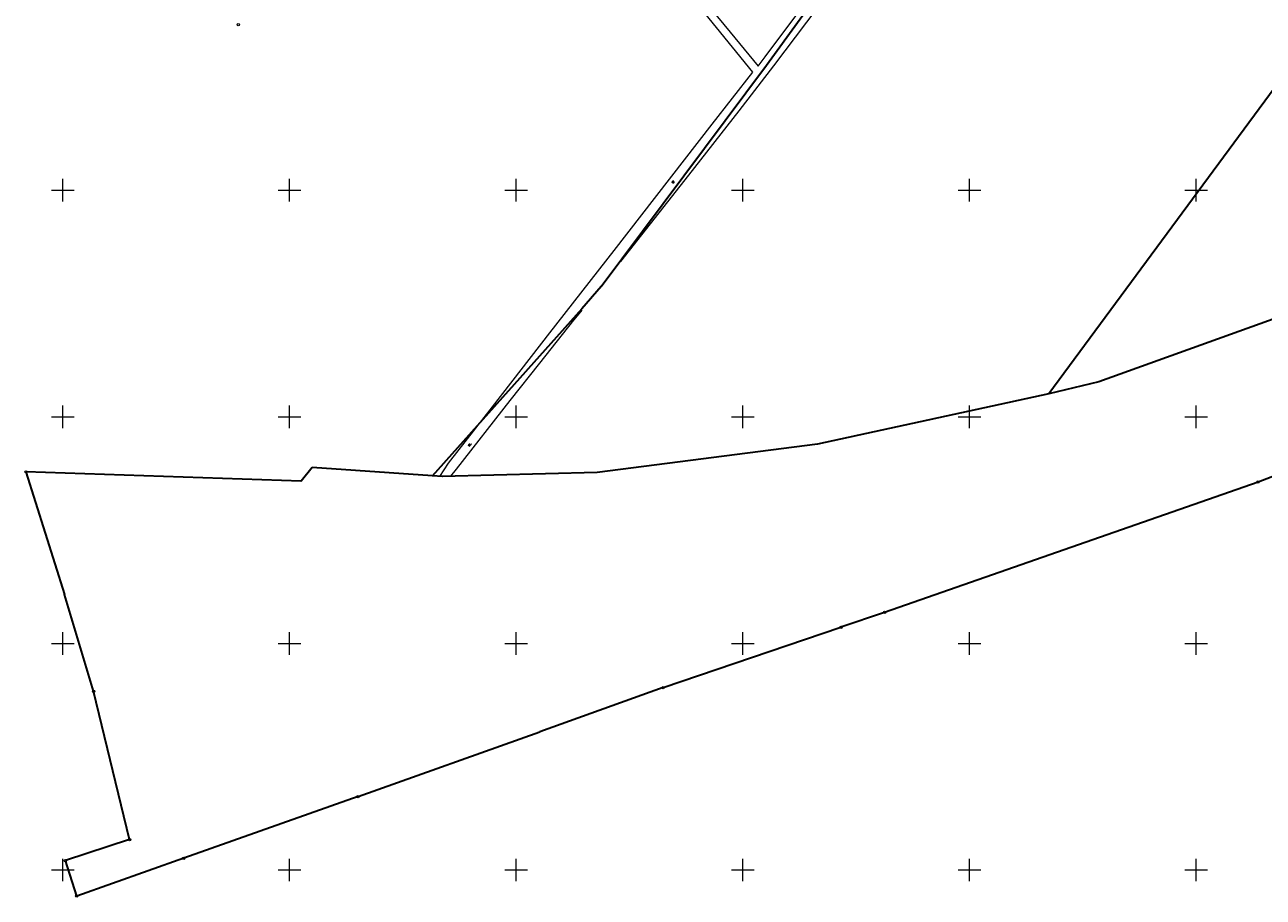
# Model space of a CAD drawing. Header units: metres. Extents: x 6496648 to 6497944, y 5962794 to 5963351.
# Tile 2 of 88: x 6496792 to 6497065, y 5962794 to 5962986. Entities that reach past the tile are written whole.
import ezdxf

# ---------------------------------------------------------------- set-up
doc = ezdxf.new("R2010")
doc.units = ezdxf.units.M
doc.header["$MEASUREMENT"] = 0
doc.layers.get('0').update_dxf_attribs({"color": 8, "linetype": 'CONTINUOUS', "lineweight": 13})
for name, color, linetype, lineweight in [('217_GRANICA_KONTURU_KLASYFIKCYJNEGO', 8, 'CONTINUOUS', 13), ('218_GRANICA_UzYTKU', 8, 'CONTINUOUS', 13), ('219_LINIA_GRANICY', 3, 'CONTINUOUS', 35), ('RoW_MELIORACYJNY__POWIERZCHNIA_', 8, 'CONTINUOUS', 13), ('RoW_MELIORACYJNY__POWIERZCHNIA__ATR17', 8, 'CONTINUOUS', 13), ('siatka', 8, 'CONTINUOUS', 13)]:
    doc.layers.add(name, color=color, linetype=linetype, lineweight=lineweight)
doc.styles.get("Standard").update_dxf_attribs({"font": 'simplex.shx'})

# ---------------------------------------------------------------- blocks, each defined once
blk = doc.blocks.new('GRT')
at = {"color": 0, "linetype": 'Continuous', "lineweight": 18}
blk.add_circle((0, 0), 0.5, dxfattribs=at)
blk = doc.blocks.new('GRO')
at = {"color": 0, "linetype": 'Continuous', "lineweight": 13}
blk.add_circle((0, 0), 0.1, dxfattribs=at)

msp = doc.modelspace()

# ---------------------------------------------------------------- linework, layer by layer
at = {"layer": '217_GRANICA_KONTURU_KLASYFIKCYJNEGO', "flags": 128}
for points in [[(6496984.93, 5963018.56), (6496955.24, 5962977.58)], [(6497077.57, 5962986.48), (6497017.55, 5962905.08)], [(6496955.24, 5962977.58), (6496918.8, 5962928.76)], [(6497028.58, 5962907.69), (6497117.53, 5962939.73)], [(6496918.8, 5962928.76), (6496914.48, 5962923.81)], [(6496914.48, 5962923.81), (6496898.32, 5962905.72)], [(6497017.55, 5962905.08), (6497028.58, 5962907.69)], [(6496898.32, 5962905.72), (6496881.55, 5962886.96)], [(6496966.47, 5962893.97), (6497017.55, 5962905.08)], [(6496917.91, 5962887.74), (6496966.47, 5962893.97)], [(6496881.55, 5962886.96), (6496883.72, 5962886.81)], [(6496883.72, 5962886.81), (6496917.91, 5962887.74)]]:
    msp.add_lwpolyline(points, dxfattribs=at)
at = {"layer": '218_GRANICA_UzYTKU', "flags": 128}
for points in [[(6496984.93, 5963018.56), (6496955.24, 5962977.58)], [(6497077.57, 5962986.48), (6497017.55, 5962905.08)], [(6496955.24, 5962977.58), (6496918.8, 5962928.76)], [(6497028.58, 5962907.69), (6497117.53, 5962939.73)], [(6496918.8, 5962928.76), (6496914.48, 5962923.81)], [(6496914.48, 5962923.81), (6496898.32, 5962905.72)], [(6497063.68, 5962885.6), (6497138.83, 5962914.44)], [(6497017.55, 5962905.08), (6497028.58, 5962907.69)], [(6496898.32, 5962905.72), (6496881.55, 5962886.96)], [(6496966.47, 5962893.97), (6497017.55, 5962905.08)], [(6496917.91, 5962887.74), (6496966.47, 5962893.97)], [(6496791.87, 5962887.85), (6496800.37, 5962860.76)], [(6496852.57, 5962885.79), (6496791.87, 5962887.85)], [(6496855.04, 5962888.8), (6496852.57, 5962885.79)], [(6496881.55, 5962886.96), (6496855.04, 5962888.8)], [(6496881.55, 5962886.96), (6496883.72, 5962886.81)], [(6496883.72, 5962886.81), (6496917.91, 5962887.74)], [(6496981.3, 5962856.85), (6497063.68, 5962885.6)], [(6496800.37, 5962860.76), (6496806.8, 5962839.43)], [(6496971.65, 5962853.57), (6496981.3, 5962856.85)], [(6496932.45, 5962840.24), (6496971.65, 5962853.57)], [(6496806.8, 5962839.43), (6496814.75, 5962806.72)], [(6496905.21, 5962830.51), (6496932.45, 5962840.24)], [(6496865.15, 5962816.2), (6496905.21, 5962830.51)], [(6496826.7, 5962802.6), (6496865.15, 5962816.2)], [(6496814.75, 5962806.72), (6496800.59, 5962802.06)], [(6496800.59, 5962802.06), (6496803.09, 5962794.24)], [(6496803.09, 5962794.24), (6496826.7, 5962802.6)]]:
    msp.add_lwpolyline(points, dxfattribs=at)
at = {"layer": '219_LINIA_GRANICY', "flags": 128}
for points in [[(6496955.24, 5962977.58), (6496984.93, 5963018.56)], [(6497077.57, 5962986.48), (6497017.55, 5962905.08)], [(6496918.8, 5962928.76), (6496955.24, 5962977.58)], [(6497117.53, 5962939.73), (6497028.58, 5962907.69)], [(6496918.8, 5962928.76), (6496914.48, 5962923.81)], [(6496914.48, 5962923.81), (6496898.32, 5962905.72)], [(6497138.83, 5962914.44), (6497063.68, 5962885.6)], [(6497028.58, 5962907.69), (6497017.55, 5962905.08)], [(6496881.55, 5962886.96), (6496898.32, 5962905.72)], [(6497017.55, 5962905.08), (6496966.47, 5962893.97)], [(6496966.47, 5962893.97), (6496917.91, 5962887.74)], [(6496852.57, 5962885.79), (6496791.87, 5962887.85)], [(6496791.87, 5962887.85), (6496800.37, 5962860.76)], [(6496855.04, 5962888.8), (6496852.57, 5962885.79)], [(6496881.55, 5962886.96), (6496855.04, 5962888.8)], [(6496883.72, 5962886.81), (6496881.55, 5962886.96)], [(6496917.91, 5962887.74), (6496883.72, 5962886.81)], [(6497063.68, 5962885.6), (6496981.3, 5962856.85)], [(6496806.8, 5962839.43), (6496800.37, 5962860.76)], [(6496981.3, 5962856.85), (6496971.65, 5962853.57)], [(6496932.45, 5962840.24), (6496971.65, 5962853.57)], [(6496814.75, 5962806.72), (6496806.8, 5962839.43)], [(6496932.45, 5962840.24), (6496905.21, 5962830.51)], [(6496865.15, 5962816.2), (6496905.21, 5962830.51)], [(6496865.15, 5962816.2), (6496826.7, 5962802.6)], [(6496814.75, 5962806.72), (6496800.59, 5962802.06)], [(6496803.09, 5962794.24), (6496800.59, 5962802.06)], [(6496826.7, 5962802.6), (6496803.09, 5962794.24)]]:
    msp.add_lwpolyline(points, dxfattribs=at)
at = {"layer": 'RoW_MELIORACYJNY__POWIERZCHNIA_', "flags": 128}
for points in [[(6496929.05, 5963006.96), (6496947.22, 5962984.87), (6496953.43, 5962977.36), (6496954.94, 5962979.44), (6496964.11, 5962991.67)], [(6496914.51, 5962923.55), (6496912.73, 5962921.4), (6496912.66, 5962921.3), (6496905.18, 5962911.84), (6496898.65, 5962903.56), (6496886.77, 5962888.46), (6496885.51, 5962886.88), (6496883.17, 5962886.85), (6496885.13, 5962889.73), (6496894.81, 5962902.18), (6496907.43, 5962918.53), (6496921.61, 5962936.72), (6496943.28, 5962964.53), (6496952.24, 5962976.02), (6496931.74, 5963001.34)], [(6496968.85, 5962993.46), (6496956.82, 5962977.45), (6496949.16, 5962967.49), (6496938, 5962953.28), (6496923, 5962934.25)]]:
    msp.add_lwpolyline(points, dxfattribs=at)
at = {"layer": 'siatka', "flags": 128}
for points in [[(6496800, 5962947.5), (6496800, 5962952.5)], [(6496850, 5962947.5), (6496850, 5962952.5)], [(6496900, 5962947.5), (6496900, 5962952.5)], [(6496950, 5962947.5), (6496950, 5962952.5)], [(6497000, 5962947.5), (6497000, 5962952.5)], [(6497050, 5962947.5), (6497050, 5962952.5)], [(6496797.5, 5962950), (6496802.5, 5962950)], [(6496847.5, 5962950), (6496852.5, 5962950)], [(6496897.5, 5962950), (6496902.5, 5962950)], [(6496947.5, 5962950), (6496952.5, 5962950)], [(6496997.5, 5962950), (6497002.5, 5962950)], [(6497047.5, 5962950), (6497052.5, 5962950)], [(6496800, 5962897.5), (6496800, 5962902.5)], [(6496850, 5962897.5), (6496850, 5962902.5)], [(6496900, 5962897.5), (6496900, 5962902.5)], [(6496950, 5962897.5), (6496950, 5962902.5)], [(6497000, 5962897.5), (6497000, 5962902.5)], [(6497050, 5962897.5), (6497050, 5962902.5)], [(6496797.5, 5962900), (6496802.5, 5962900)], [(6496847.5, 5962900), (6496852.5, 5962900)], [(6496897.5, 5962900), (6496902.5, 5962900)], [(6496947.5, 5962900), (6496952.5, 5962900)], [(6496997.5, 5962900), (6497002.5, 5962900)], [(6497047.5, 5962900), (6497052.5, 5962900)], [(6496800, 5962847.5), (6496800, 5962852.5)], [(6496850, 5962847.5), (6496850, 5962852.5)], [(6496900, 5962847.5), (6496900, 5962852.5)], [(6496950, 5962847.5), (6496950, 5962852.5)], [(6497000, 5962847.5), (6497000, 5962852.5)], [(6497050, 5962847.5), (6497050, 5962852.5)], [(6496797.5, 5962850), (6496802.5, 5962850)], [(6496847.5, 5962850), (6496852.5, 5962850)], [(6496897.5, 5962850), (6496902.5, 5962850)], [(6496947.5, 5962850), (6496952.5, 5962850)], [(6496997.5, 5962850), (6497002.5, 5962850)], [(6497047.5, 5962850), (6497052.5, 5962850)], [(6496800, 5962797.5), (6496800, 5962802.5)], [(6496850, 5962797.5), (6496850, 5962802.5)], [(6496900, 5962797.5), (6496900, 5962802.5)], [(6496950, 5962797.5), (6496950, 5962802.5)], [(6497000, 5962797.5), (6497000, 5962802.5)], [(6497050, 5962797.5), (6497050, 5962802.5)], [(6496797.5, 5962800), (6496802.5, 5962800)], [(6496847.5, 5962800), (6496852.5, 5962800)], [(6496897.5, 5962800), (6496902.5, 5962800)], [(6496947.5, 5962800), (6496952.5, 5962800)], [(6496997.5, 5962800), (6497002.5, 5962800)], [(6497047.5, 5962800), (6497052.5, 5962800)]]:
    msp.add_lwpolyline(points, dxfattribs=at)

# ---------------------------------------------------------------- block references
at = {"xscale": 0.5, "yscale": 0.5, "zscale": 0.5}
for name, p in [('GRT', (6496838.72, 5962986.51)), ('GRO', (6496955.24, 5962977.58)), ('GRO', (6496918.8, 5962928.76)), ('GRO', (6496914.48, 5962923.81)), ('GRO', (6497028.58, 5962907.69)), ('GRO', (6496898.32, 5962905.72)), ('GRO', (6497017.55, 5962905.08)), ('GRO', (6496966.47, 5962893.97)), ('GRT', (6496791.87, 5962887.85)), ('GRO', (6496855.04, 5962888.8)), ('GRO', (6496917.91, 5962887.74)), ('GRO', (6496852.57, 5962885.79)), ('GRO', (6496881.55, 5962886.96)), ('GRO', (6496883.72, 5962886.81)), ('GRT', (6497063.68, 5962885.6)), ('GRO', (6496800.37, 5962860.76)), ('GRT', (6496981.3, 5962856.85)), ('GRT', (6496971.65, 5962853.57)), ('GRT', (6496806.8, 5962839.43)), ('GRT', (6496932.45, 5962840.24)), ('GRO', (6496905.21, 5962830.51)), ('GRT', (6496865.15, 5962816.2)), ('GRT', (6496814.75, 5962806.72)), ('GRT', (6496800.59, 5962802.06)), ('GRT', (6496826.7, 5962802.6)), ('GRT', (6496803.09, 5962794.24))]:
    msp.add_blockref(name, p, dxfattribs=at)

# ---------------------------------------------------------------- texts
at = {"layer": 'RoW_MELIORACYJNY__POWIERZCHNIA__ATR17', "width": 0.66}
for p in [(6496934.61, 5962951.41), (6496889.72, 5962893.39)]:
    msp.add_text('w.', height=0.75, rotation=51.8, dxfattribs=at).set_placement(p)

doc.saveas('drawing.dxf')
